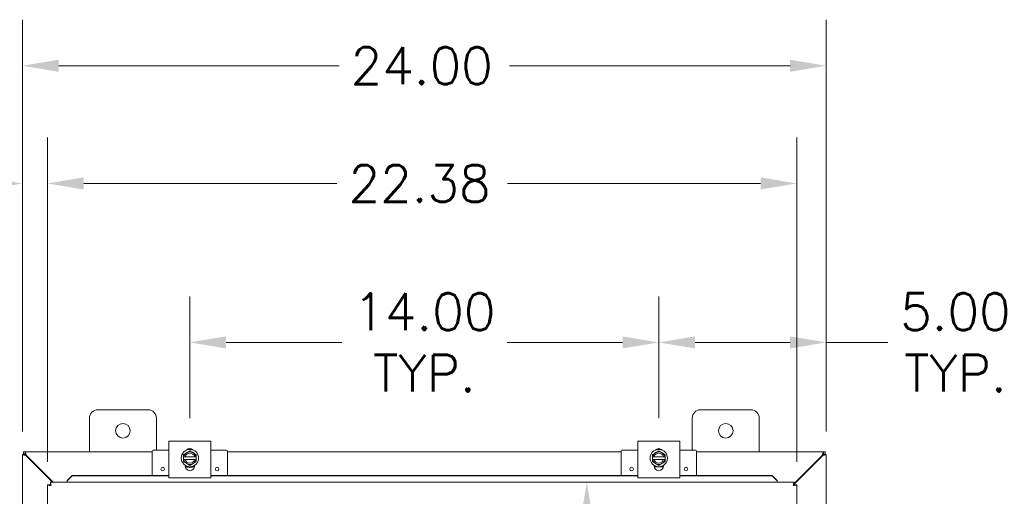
# Model space of a CAD drawing. Header units: inches. Extents: x 10 to 175, y 11 to 111.
# Tile 10 of 15: x 52 to 81, y 73 to 87. Entities that reach past the tile are written whole.
import ezdxf

# ---------------------------------------------------------------- set-up
doc = ezdxf.new("R2010")
doc.units = ezdxf.units.IN
doc.header["$LTSCALE"] = 11
doc.header["$MEASUREMENT"] = 0
doc.layers.add('Dimension (ANSI)', color=7, linetype='Continuous', lineweight=5)
doc.layers.add('Visible (ANSI)', color=7, linetype='Continuous', lineweight=5)
doc.styles.add('ROMANS', font='romans.shx')
doc.dimstyles.new('Default (ANSI)', dxfattribs={"dimscale": 11, "dimtxt": 0.1, "dimasz": 0.098425, "dimexe": 0.125, "dimexo": 0.0625, "dimgap": 0.031496, "dimtad": 0, "dimtih": 1, "dimtoh": 1, "dimrnd": 1e-08, "dimzin": 0, "dimdsep": 46, "dimtxsty": 'ROMANS', "dimcen": 0.09, "dimdle": 0.393701, "dimclrd": 256, "dimclre": 256, "dimclrt": 256, "dimadec": 0, "dimazin": 0, "dimtfac": 1, "dimtofl": 0, "dimtmove": 0, "dimatfit": 3, "dimfxl": 0, "dimtolj": 1, "dimtzin": 0, "dimlwd": -1, "dimlwe": -1, "dimarcsym": 0})

# ---------------------------------------------------------------- blocks, each defined once
blk = doc.blocks.new('*D13')
at = {"layer": 'Defpoints', "color": 0}
for p in [(52.158, 73.919), (38.98, 49.919), (52.158, 49.919)]:
    blk.add_point(p, dxfattribs=at)
at = {"layer": 'Dimension (ANSI)'}
for p, q in [((51.47, 73.919), (37.605, 73.919)), ((38.98, 72.836), (38.98, 62.815)), ((38.98, 51.001), (38.98, 61.022)), ((51.47, 49.919), (37.605, 49.919))]:
    blk.add_line(p, q, dxfattribs=at)
for points in [[(38.8, 72.836), (39.161, 72.836), (38.98, 73.919)], [(38.8, 51.001), (39.161, 51.001), (38.98, 49.919)]]:
    blk.add_solid(points, dxfattribs=at)
at = {"layer": 'Dimension (ANSI)', "insert": (36.78, 62.469), "char_height": 1.1, "attachment_point": 1, "style": 'ROMANS'}
blk.add_mtext('\\A1;24.00', dxfattribs=at)
blk = doc.blocks.new('*D14')
at = {"layer": 'Defpoints', "color": 0}
for p in [(52.821, 81.926), (52.073, 73.834), (52.821, 72.928)]:
    blk.add_point(p, dxfattribs=at)
at = {"layer": 'Dimension (ANSI)'}
for p, q in [((52.073, 74.521), (52.073, 83.301)), ((52.821, 73.615), (52.821, 83.301)), ((50.99, 81.926), (48.701, 81.926)), ((53.904, 81.926), (54.986, 81.926))]:
    blk.add_line(p, q, dxfattribs=at)
for points in [[(50.99, 82.107), (50.99, 81.746), (52.073, 81.926)], [(53.904, 82.107), (53.904, 81.746), (52.821, 81.926)]]:
    blk.add_solid(points, dxfattribs=at)
at = {"layer": 'Dimension (ANSI)', "insert": (43.641, 82.764), "char_height": 1.1, "attachment_point": 1, "style": 'ROMANS'}
blk.add_mtext('\\A1;(0.75)', dxfattribs=at)
blk = doc.blocks.new('*D15')
at = {"layer": 'Defpoints', "color": 0}
for p in [(52.821, 81.926), (52.821, 72.928), (75.196, 72.928)]:
    blk.add_point(p, dxfattribs=at)
at = {"layer": 'Dimension (ANSI)'}
for p, q in [((52.821, 73.615), (52.821, 83.301)), ((75.196, 73.615), (75.196, 83.301)), ((53.904, 81.926), (61.462, 81.926)), ((74.113, 81.926), (66.555, 81.926))]:
    blk.add_line(p, q, dxfattribs=at)
for points in [[(53.904, 82.107), (53.904, 81.746), (52.821, 81.926)], [(74.113, 82.107), (74.113, 81.746), (75.196, 81.926)]]:
    blk.add_solid(points, dxfattribs=at)
at = {"layer": 'Dimension (ANSI)', "insert": (61.809, 82.476), "char_height": 1.1, "attachment_point": 1, "style": 'ROMANS'}
blk.add_mtext('\\A1;22.38', dxfattribs=at)
blk = doc.blocks.new('*D16')
at = {"layer": 'Defpoints', "color": 0}
for p in [(52.073, 85.44), (52.073, 73.834), (76.073, 73.834)]:
    blk.add_point(p, dxfattribs=at)
at = {"layer": 'Dimension (ANSI)'}
for p, q in [((52.073, 74.521), (52.073, 86.815)), ((76.073, 74.521), (76.073, 86.815)), ((53.155, 85.44), (61.526, 85.44)), ((74.99, 85.44), (66.619, 85.44))]:
    blk.add_line(p, q, dxfattribs=at)
for points in [[(53.155, 85.62), (53.155, 85.259), (52.073, 85.44)], [(74.99, 85.62), (74.99, 85.259), (76.073, 85.44)]]:
    blk.add_solid(points, dxfattribs=at)
at = {"layer": 'Dimension (ANSI)', "insert": (61.873, 85.99), "char_height": 1.1, "attachment_point": 1, "style": 'ROMANS'}
blk.add_mtext('\\A1;24.00', dxfattribs=at)
blk = doc.blocks.new('*D31')
at = {"layer": 'Defpoints', "color": 0}
for p in [(68.924, 73.013), (68.924, 50.825), (68.924, 50.825)]:
    blk.add_point(p, dxfattribs=at)
at = {"layer": 'Dimension (ANSI)'}
for p, q in [((68.924, 71.93), (68.924, 59.815)), ((68.924, 51.908), (68.924, 58.022))]:
    blk.add_line(p, q, dxfattribs=at)
for points in [[(68.744, 71.93), (69.105, 71.93), (68.924, 73.013)], [(68.744, 51.908), (69.105, 51.908), (68.924, 50.825)]]:
    blk.add_solid(points, dxfattribs=at)
at = {"layer": 'Dimension (ANSI)', "insert": (66.751, 59.469), "char_height": 1.1, "attachment_point": 1, "style": 'ROMANS'}
blk.add_mtext('\\A1;22.19', dxfattribs=at)
blk = doc.blocks.new('*D33')
at = {"layer": 'Defpoints', "color": 0}
for p in [(71.073, 77.181), (57.073, 74.23), (71.073, 74.23)]:
    blk.add_point(p, dxfattribs=at)
at = {"layer": 'Dimension (ANSI)'}
for p, q in [((57.073, 74.917), (57.073, 78.556)), ((71.073, 74.917), (71.073, 78.556)), ((58.155, 77.181), (61.605, 77.181)), ((69.99, 77.181), (66.541, 77.181))]:
    blk.add_line(p, q, dxfattribs=at)
for points in [[(58.155, 77.361), (58.155, 77), (57.073, 77.181)], [(69.99, 77.361), (69.99, 77), (71.073, 77.181)]]:
    blk.add_solid(points, dxfattribs=at)
at = {"layer": 'Dimension (ANSI)', "insert": (64.073, 77.181), "char_height": 1.1, "attachment_point": 5, "style": 'ROMANS'}
blk.add_mtext('\\A1;14.00{\\PTYP.}', dxfattribs=at)
blk = doc.blocks.new('*D34')
at = {"layer": 'Defpoints', "color": 0}
for p in [(76.073, 77.181), (71.073, 74.23), (76.073, 73.834)]:
    blk.add_point(p, dxfattribs=at)
at = {"layer": 'Dimension (ANSI)'}
for p, q in [((71.073, 74.917), (71.073, 78.556)), ((76.073, 74.521), (76.073, 78.556)), ((72.155, 77.181), (74.99, 77.181)), ((76.073, 77.181), (77.908, 77.181))]:
    blk.add_line(p, q, dxfattribs=at)
for points in [[(72.155, 77.361), (72.155, 77), (71.073, 77.181)], [(74.99, 77.361), (74.99, 77), (76.073, 77.181)]]:
    blk.add_solid(points, dxfattribs=at)
at = {"layer": 'Dimension (ANSI)', "insert": (79.93, 77.181), "char_height": 1.1, "attachment_point": 5, "style": 'ROMANS'}
blk.add_mtext('\\A1;5.00{\\PTYP.}', dxfattribs=at)

msp = doc.modelspace()

# ---------------------------------------------------------------- linework, layer by layer
at = {"layer": 'Visible (ANSI)'}
for p, q in [((54.3227, 75.1688), (55.8227, 75.1688)), ((72.3227, 75.1688), (73.8227, 75.1688)), ((54.0727, 73.9188), (54.0727, 74.9188)), ((56.0727, 74.9188), (56.0727, 73.9621)), ((72.0727, 73.9621), (72.0727, 74.9188)), ((74.0727, 74.9188), (74.0727, 73.9188)), ((57.6977, 74.2296), (56.4477, 74.2296)), ((56.4477, 74.1046), (56.4477, 74.2296)), ((56.4477, 74.1046), (56.4477, 73.2606)), ((57.6977, 74.2296), (57.6977, 74.1046)), ((57.6977, 73.2606), (57.6977, 74.1046)), ((71.6977, 74.2296), (70.4477, 74.2296)), ((70.4477, 74.1046), (70.4477, 74.2296)), ((70.4477, 74.1046), (70.4477, 73.2606)), ((71.6977, 74.2296), (71.6977, 74.1046)), ((71.6977, 73.2606), (71.6977, 74.1046)), ((52.0727, 73.8398), (52.1467, 73.8398)), ((52.0727, 73.8338), (52.0727, 73.8398)), ((52.0727, 50.0039), (52.0727, 73.8338)), ((52.1097, 73.9188), (52.1578, 73.9188)), ((52.1097, 73.8448), (52.1097, 73.9188)), ((52.1578, 73.8448), (52.1097, 73.8448)), ((52.1467, 73.8398), (52.1467, 73.8338)), ((52.1467, 73.8338), (52.178, 73.8025)), ((52.1578, 73.9188), (55.9477, 73.9188)), ((52.189, 73.8136), (52.1578, 73.8448)), ((52.178, 73.8025), (52.9679, 73.0126)), ((52.99, 73.0126), (52.189, 73.8136)), ((55.9477, 73.9321), (55.9477, 73.2114)), ((56.4477, 73.9621), (55.9777, 73.9621)), ((56.979, 73.8899), (56.8852, 73.8358)), ((56.8852, 73.8358), (56.8852, 73.7651)), ((57.0727, 73.9441), (56.979, 73.8899)), ((57.1665, 73.8899), (57.0727, 73.9441)), ((57.2602, 73.8358), (57.1665, 73.8899)), ((57.2602, 73.7651), (57.2602, 73.8358)), ((58.1677, 73.9621), (57.6977, 73.9621)), ((58.1977, 73.9321), (58.1977, 73.2114)), ((58.1977, 73.9188), (69.9477, 73.9188)), ((69.9477, 73.9321), (69.9477, 73.2114)), ((70.4477, 73.9621), (69.9777, 73.9621)), ((70.979, 73.8899), (70.8852, 73.8358)), ((70.8852, 73.8358), (70.8852, 73.7651)), ((71.0727, 73.9441), (70.979, 73.8899)), ((71.1665, 73.8899), (71.0727, 73.9441)), ((71.2602, 73.8358), (71.1665, 73.8899)), ((71.2602, 73.7651), (71.2602, 73.8358)), ((72.1677, 73.9621), (71.6977, 73.9621)), ((72.1977, 73.9321), (72.1977, 73.2114)), ((72.1977, 73.9188), (75.9877, 73.9188)), ((75.9564, 73.8136), (75.111, 72.9681)), ((75.111, 72.946), (75.9675, 73.8025)), ((75.9877, 73.8448), (75.9564, 73.8136)), ((75.9675, 73.8025), (75.9987, 73.8338)), ((75.9877, 73.9188), (76.0357, 73.9188)), ((76.0357, 73.8448), (75.9877, 73.8448)), ((75.9987, 73.8398), (76.0727, 73.8398)), ((75.9987, 73.8338), (75.9987, 73.8398)), ((76.0357, 73.9188), (76.0357, 73.8448)), ((76.0727, 73.8398), (76.0727, 73.8338)), ((76.0727, 73.8338), (76.0727, 71.6688)), ((56.889, 73.7651), (56.8852, 73.7651)), ((56.8852, 73.6901), (56.8852, 73.7651)), ((56.8852, 73.6901), (56.889, 73.6901)), ((56.8852, 73.6901), (56.8852, 73.6193)), ((56.8852, 73.6193), (56.979, 73.5652)), ((56.889, 73.7651), (56.9275, 73.7651)), ((56.9275, 73.6901), (56.889, 73.6901)), ((56.9275, 73.7651), (57.218, 73.7651)), ((57.218, 73.6901), (56.9275, 73.6901)), ((56.9322, 73.4951), (56.9322, 73.5088)), ((56.979, 73.5652), (57.0727, 73.5111)), ((57.0727, 73.5111), (57.1665, 73.5652)), ((57.1665, 73.5652), (57.2602, 73.6193)), ((57.2132, 73.5088), (57.2132, 73.4951)), ((57.218, 73.7651), (57.2565, 73.7651)), ((57.2565, 73.6901), (57.218, 73.6901)), ((57.2602, 73.7651), (57.2565, 73.7651)), ((57.2565, 73.6901), (57.2602, 73.6901)), ((57.2602, 73.7651), (57.2602, 73.6901)), ((57.2602, 73.6193), (57.2602, 73.6901)), ((70.889, 73.7651), (70.8852, 73.7651)), ((70.8852, 73.6901), (70.8852, 73.7651)), ((70.8852, 73.6901), (70.889, 73.6901)), ((70.8852, 73.6901), (70.8852, 73.6193)), ((70.8852, 73.6193), (70.979, 73.5652)), ((70.889, 73.7651), (70.9275, 73.7651)), ((70.9275, 73.6901), (70.889, 73.6901)), ((70.9275, 73.7651), (71.218, 73.7651)), ((71.218, 73.6901), (70.9275, 73.6901)), ((70.9322, 73.4951), (70.9322, 73.5088)), ((70.979, 73.5652), (71.0727, 73.5111)), ((71.0727, 73.5111), (71.1665, 73.5652)), ((71.1665, 73.5652), (71.2602, 73.6193)), ((71.2132, 73.5088), (71.2132, 73.4951)), ((71.218, 73.7651), (71.2565, 73.7651)), ((71.2565, 73.6901), (71.218, 73.6901)), ((71.2602, 73.7651), (71.2565, 73.7651)), ((71.2565, 73.6901), (71.2602, 73.6901)), ((71.2602, 73.7651), (71.2602, 73.6901)), ((71.2602, 73.6193), (71.2602, 73.6901)), ((53.5561, 73.2114), (53.4061, 73.0636)), ((53.5561, 73.1985), (53.5561, 73.2114)), ((56.4477, 73.2114), (53.5561, 73.2114)), ((56.4477, 73.1356), (56.4477, 73.2606)), ((56.9955, 73.4621), (56.9362, 73.4621)), ((57.2093, 73.4621), (57.15, 73.4621)), ((57.6977, 73.2606), (57.6977, 73.1356)), ((70.4477, 73.2114), (57.6977, 73.2114)), ((70.4477, 73.1356), (70.4477, 73.2606)), ((71.2093, 73.4621), (70.9362, 73.4621)), ((71.6977, 73.2606), (71.6977, 73.1356)), ((74.461, 73.2114), (71.6977, 73.2114)), ((74.611, 73.0636), (74.461, 73.2114)), ((74.461, 73.2114), (74.461, 73.1985)), ((52.8951, 72.9275), (52.8211, 72.9275)), ((52.8211, 50.9101), (52.8211, 72.9275)), ((52.9061, 73.0126), (75.111, 73.0126)), ((52.9061, 72.9386), (52.9061, 73.0126)), ((53.4061, 73.0508), (53.5561, 73.1985)), ((53.4061, 73.0636), (53.4061, 73.0508)), ((53.4061, 73.0508), (53.4061, 73.0492)), ((53.4061, 73.0492), (53.4061, 73.0126)), ((56.4477, 73.1985), (53.5561, 73.1985)), ((56.4477, 73.1356), (57.6977, 73.1356)), ((70.4477, 73.1985), (57.6977, 73.1985)), ((70.4477, 73.1356), (71.6977, 73.1356)), ((74.461, 73.1985), (71.6977, 73.1985)), ((74.461, 73.1985), (74.611, 73.0508)), ((74.611, 73.0508), (74.611, 73.0636)), ((74.611, 73.0508), (74.611, 73.0492)), ((74.611, 73.0492), (74.611, 73.0126)), ((75.111, 72.9386), (75.111, 73.0126)), ((75.1221, 72.9275), (75.1961, 72.9275)), ((75.1961, 72.9275), (75.1961, 50.9101))]:
    msp.add_line(p, q, dxfattribs=at)
for centre, radius in [((55.0727, 74.5438), 0.219), ((73.0727, 74.5438), 0.219), ((57.0727, 73.7276), 0.26), ((71.0727, 73.7276), 0.26), ((56.2602, 73.3991), 0.055), ((57.8852, 73.3991), 0.055), ((70.2602, 73.3991), 0.055), ((71.8852, 73.3991), 0.055)]:
    msp.add_circle(centre, radius, dxfattribs=at)
for centre, radius, start, end in [((54.3227, 74.9188), 0.25, 90, 180), ((55.8227, 74.9188), 0.25, 0, 90), ((72.3227, 74.9188), 0.25, 90, 180), ((73.8227, 74.9188), 0.25, 0, 90), ((52.1348, 73.8567), 0.07, 308.59203, 321.40797), ((55.9777, 73.9321), 0.03, 90, 180), ((57.0727, 73.7276), 0.1875, 120, 168.46304), ((57.0727, 73.7276), 0.15, 14.47751, 165.52249), ((57.0727, 73.8701), 0.1405, 43.4804, 136.5196), ((57.0727, 73.7276), 0.1875, 60, 120), ((57.0727, 73.7276), 0.1875, 11.53696, 60), ((58.1677, 73.9321), 0.03, 0, 90), ((69.9777, 73.9321), 0.03, 90, 180), ((71.0727, 73.7276), 0.1875, 120, 168.46304), ((71.0727, 73.7276), 0.15, 14.47751, 165.52249), ((71.0727, 73.8701), 0.1405, 43.4804, 136.5196), ((71.0727, 73.7276), 0.1875, 60, 120), ((71.0727, 73.7276), 0.1875, 11.53696, 60), ((72.1677, 73.9321), 0.03, 0, 90), ((76.0106, 73.8567), 0.07, 218.59203, 231.40797), ((57.0727, 73.7276), 0.1875, 191.53696, 240), ((57.0727, 73.7276), 0.15, 194.47751, 345.52249), ((57.0727, 73.4951), 0.1405, 180, 0), ((57.0727, 73.7276), 0.1875, 240, 300), ((57.0727, 73.7276), 0.1875, 300, 348.46304), ((71.0727, 73.7276), 0.1875, 191.53696, 240), ((71.0727, 73.7276), 0.15, 194.47751, 345.52249), ((71.0727, 73.4951), 0.1405, 180, 0), ((71.0727, 73.7276), 0.1875, 240, 300), ((71.0727, 73.7276), 0.1875, 300, 348.46304)]:
    msp.add_arc(centre, radius, start, end, dxfattribs=at)
for points, knots in [([(52.0727, 73.8338), (52.0727, 73.8338), (52.0937, 73.8275), (52.1257, 73.8181), (52.1415, 73.8133), (52.1597, 73.8079), (52.178, 73.8025)], [0, 0, 0, 0, 1.0506506, 1.0506506, 1.0506506, 1.5707963, 1.5707963, 1.5707963, 1.5707963]), ([(52.189, 73.8136), (52.1781, 73.8504), (52.1674, 73.8866), (52.1619, 73.9049), (52.1592, 73.914), (52.1578, 73.9188), (52.1578, 73.9188)], [-1.5707963, -1.5707963, -1.5707963, -1.5707963, -0.5201457, -0.5201457, -0.5201457, 0, 0, 0, 0]), ([(57.0141, 73.9978), (57.0246, 74), (57.0352, 74.0017), (57.0742, 74.0055), (57.1033, 74.0038), (57.1312, 73.9978)], [0.29292368, 0.29292368, 0.29292368, 0.29292368, 0.37401346, 0.37401346, 0.59142759, 0.59142759, 0.59142759, 0.59142759]), ([(57.0142, 73.9978), (57.0347, 74.0022), (57.0557, 74.0043), (57.0949, 74.0038), (57.1133, 74.0017), (57.1313, 73.9978)], [0.29257866, 0.29257866, 0.29257866, 0.29257866, 0.45151732, 0.45151732, 0.59107919, 0.59107919, 0.59107919, 0.59107919]), ([(57.0142, 73.9978), (57.0198, 73.999), (57.0254, 74), (57.0456, 74.0031), (57.0603, 74.0042), (57.0898, 74.0039), (57.1045, 74.0026), (57.1232, 73.9995), (57.1272, 73.9987), (57.1312, 73.9978)], [0.4184923, 0.4184923, 0.4184923, 0.4184923, 0.48007499, 0.48007499, 0.64009999, 0.64009999, 0.80012499, 0.80012499, 0.84491273, 0.84491273, 0.84491273, 0.84491273]), ([(75.9877, 73.9188), (75.9877, 73.9188), (75.9815, 73.8979), (75.972, 73.8659), (75.9673, 73.85), (75.9619, 73.8318), (75.9564, 73.8136)], [0, 0, 0, 0, 1.0506506, 1.0506506, 1.0506506, 1.5707963, 1.5707963, 1.5707963, 1.5707963]), ([(75.9675, 73.8025), (76.0044, 73.8135), (76.0405, 73.8242), (76.0588, 73.8296), (76.0679, 73.8323), (76.0727, 73.8338), (76.0727, 73.8338)], [-1.5707963, -1.5707963, -1.5707963, -1.5707963, -0.5201457, -0.5201457, -0.5201457, 0, 0, 0, 0]), ([(57.2131, 73.4894), (57.1993, 73.4812), (57.1848, 73.4743), (57.1424, 73.4584), (57.1129, 73.4524), (57.0542, 73.4501), (57.0243, 73.4538), (56.9739, 73.4683), (56.9523, 73.4776), (56.9324, 73.4894)], [2.26712987, 2.26712987, 2.26712987, 2.26712987, 2.38849483, 2.38849483, 2.61233824, 2.61233824, 2.83618166, 2.83618166, 3.01199254, 3.01199254, 3.01199254, 3.01199254]), ([(57.2131, 73.4894), (57.2036, 73.4838), (57.1938, 73.4787), (57.1701, 73.4684), (57.1562, 73.4635), (57.1276, 73.4562), (57.113, 73.4536), (57.0837, 73.4509), (57.0689, 73.4507), (57.0394, 73.4527), (57.0248, 73.4549), (56.9961, 73.4615), (56.982, 73.466), (56.9559, 73.4766), (56.9439, 73.4826), (56.9324, 73.4894)], [3.2407623, 3.2407623, 3.2407623, 3.2407623, 3.360525, 3.360525, 3.5205499, 3.5205499, 3.6805749, 3.6805749, 3.8405999, 3.8405999, 4.0006249, 4.0006249, 4.1606499, 4.1606499, 4.3058295, 4.3058295, 4.3058295, 4.3058295]), ([(56.989, 73.464), (56.9867, 73.4648), (56.9844, 73.4655), (56.9705, 73.4704), (56.9591, 73.4752), (56.9481, 73.4808)], [0.65681201, 0.65681201, 0.65681201, 0.65681201, 0.675377, 0.675377, 0.76883327, 0.76883327, 0.76883327, 0.76883327]), ([(57.0762, 73.4511), (57.0738, 73.4511), (57.0713, 73.4511), (57.0566, 73.4513), (57.0443, 73.4523), (57.0321, 73.4541)], [0.43295592, 0.43295592, 0.43295592, 0.43295592, 0.45152482, 0.45152482, 0.54497787, 0.54497787, 0.54497787, 0.54497787]), ([(57.1629, 73.4662), (57.1606, 73.4654), (57.1583, 73.4646), (57.1443, 73.4602), (57.1323, 73.4573), (57.1201, 73.4552)], [0.20938511, 0.20938511, 0.20938511, 0.20938511, 0.22782043, 0.22782043, 0.32138999, 0.32138999, 0.32138999, 0.32138999]), ([(52.8244, 72.9243), (52.8314, 72.9208), (52.85, 72.9174), (52.8745, 72.9139), (52.8902, 72.9117), (52.9083, 72.9095), (52.9263, 72.9073)], [-0.83954624, -0.83954624, -0.83954624, -0.83954624, -0.32751892, -0.32751892, -0.32751892, 0, 0, 0, 0]), ([(52.9263, 72.9073), (52.9114, 72.9135), (52.8974, 72.9196), (52.8954, 72.9257), (52.8952, 72.9263), (52.8951, 72.9269), (52.8951, 72.9275)], [0, 0, 0, 0, 0.9110099, 0.9110099, 0.9110099, 1, 1, 1, 1]), ([(52.9061, 73.0126), (52.9106, 73.0126), (52.9152, 72.9914), (52.9197, 72.9591), (52.9219, 72.9434), (52.9241, 72.9254), (52.9263, 72.9073)], [-1, -1, -1, -1, -0.3275189, -0.3275189, -0.3275189, 0, 0, 0, 0]), ([(52.9263, 72.9073), (52.9202, 72.9222), (52.914, 72.9362), (52.9079, 72.9383), (52.9073, 72.9385), (52.9067, 72.9386), (52.9061, 72.9386)], [0, 0, 0, 0, 0.9110099, 0.9110099, 0.9110099, 1, 1, 1, 1]), ([(75.111, 73.0126), (75.1063, 73.0126), (75.1016, 72.9897), (75.0969, 72.9555), (75.0949, 72.9407), (75.0928, 72.924), (75.0908, 72.9073)], [0, 0, 0, 0, 1.0950581, 1.0950581, 1.0950581, 1.5707963, 1.5707963, 1.5707963, 1.5707963]), ([(75.0908, 72.9073), (75.0972, 72.9228), (75.1035, 72.9371), (75.1099, 72.9384), (75.1103, 72.9385), (75.1106, 72.9386), (75.111, 72.9386)], [0, 0, 0, 0, 1.4834748, 1.4834748, 1.4834748, 1.5707963, 1.5707963, 1.5707963, 1.5707963]), ([(75.0908, 72.9073), (75.1063, 72.9137), (75.1206, 72.92), (75.1219, 72.9264), (75.122, 72.9268), (75.1221, 72.9271), (75.1221, 72.9275)], [0, 0, 0, 0, 1.4834748, 1.4834748, 1.4834748, 1.5707963, 1.5707963, 1.5707963, 1.5707963]), ([(75.0908, 72.9073), (75.1291, 72.912), (75.1666, 72.9167), (75.1842, 72.9214), (75.1879, 72.9223), (75.1907, 72.9233), (75.1927, 72.9243)], [0, 0, 0, 0, 1.0917171, 1.0917171, 1.0917171, 1.3187561, 1.3187561, 1.3187561, 1.3187561])]:
    msp.add_open_spline(points, degree=3, knots=knots, dxfattribs=at)
for points in [[(52.0727, 73.8338), (52.0974, 73.8338), (52.1221, 73.8338), (52.1467, 73.8338)], [(52.1578, 73.8448), (52.1578, 73.8695), (52.1578, 73.8942), (52.1578, 73.9188)], [(75.9877, 73.9188), (75.9877, 73.8942), (75.9877, 73.8695), (75.9877, 73.8448)], [(75.9987, 73.8338), (76.0234, 73.8338), (76.0481, 73.8338), (76.0727, 73.8338)], [(57.2131, 73.4894), (57.2108, 73.488), (57.2084, 73.4867), (57.2061, 73.4854)], [(52.8211, 72.9275), (52.8211, 72.9264), (52.8222, 72.9254), (52.8244, 72.9243)], [(75.1927, 72.9243), (75.1949, 72.9254), (75.1961, 72.9264), (75.1961, 72.9275)]]:
    msp.add_open_spline(points, degree=3, dxfattribs=at)

# ---------------------------------------------------------------- dimensions: what is measured, and where the dimension line sits
at = {"layer": 'Dimension (ANSI)'}
for base, p1, p2, angle, override, picture, middle in [((52.0727, 85.4397), (76.0727, 73.8338), (52.0727, 73.8338), 180, {"dimtih": 0, "dimtoh": 0, "dimdec": 2, "dimtp": 0, "dimtm": 0, "dimtdec": 2, "dimatfit": 1}, '*D16', (64.0727, 85.4397)), ((52.8210597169, 81.9262860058), (75.1960597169, 72.9275188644), (52.8210597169, 72.9275188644), 180, {"dimtih": 0, "dimtoh": 0, "dimdec": 2, "dimtp": 0, "dimtm": 0, "dimtdec": 2, "dimatfit": 1}, '*D15', (64.0085597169, 81.9262860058)), ((38.9801, 49.9188), (52.1578, 73.9188), (52.1578, 49.9188), 270, {"dimdec": 2, "dimtp": 0, "dimtm": 0, "dimtdec": 2, "dimatfit": 1}, '*D13', (38.9801, 61.9188)), ((68.9245, 50.8251), (68.9245, 73.0126), (68.9245, 50.8251), 270, {"dimdec": 2, "dimse1": 1, "dimse2": 1, "dimtp": 0, "dimtm": 0, "dimtdec": 2, "dimatfit": 1}, '*D31', (68.9245, 58.9188))]:
    dim = msp.add_linear_dim(base=base, p1=p1, p2=p2, angle=angle, dimstyle='Default (ANSI)', override=override, dxfattribs=at)
    dim.commit()
    dim.dimension.update_dxf_attribs({"geometry": picture, "text_midpoint": middle, "dimtype": 160})
dim = msp.add_linear_dim(base=(52.8211, 81.9263), p1=(52.0727, 73.8338), p2=(52.8211, 72.9275), text='(<>)', dimstyle='Default (ANSI)', override={"dimgap": 0.031496, "dimtih": 0, "dimtoh": 0, "dimdec": 2, "dimtol": 0, "dimlim": 0, "dimtp": 0, "dimtm": 0, "dimtdec": 2, "dimatfit": 1}, dxfattribs=at)
dim.commit()
dim.dimension.update_dxf_attribs({"geometry": '*D14', "text_midpoint": (45.9977, 81.9263), "dimtype": 160})
for base, p1, p2, override, picture, middle in [((71.0727, 77.1807), (57.0727, 74.2296), (71.0727, 74.2296), {"dimtih": 0, "dimtoh": 0, "dimdec": 2, "dimtp": 0, "dimtm": 0, "dimtdec": 2, "dimatfit": 1}, '*D33', (64.0727, 77.1807)), ((76.0727, 77.1807), (71.0727, 74.2296), (76.0727, 73.8338), {"dimtih": 0, "dimtoh": 0, "dimdec": 2, "dimtp": 0, "dimtm": 0, "dimtdec": 2, "dimatfit": 2}, '*D34', (79.9304, 77.1807))]:
    dim = msp.add_linear_dim(base=base, p1=p1, p2=p2, angle=180, text='<>{\\PTYP.}', dimstyle='Default (ANSI)', override=override, dxfattribs=at)
    dim.commit()
    dim.dimension.update_dxf_attribs({"geometry": picture, "text_midpoint": middle, "dimtype": 160})

doc.saveas('drawing.dxf')
